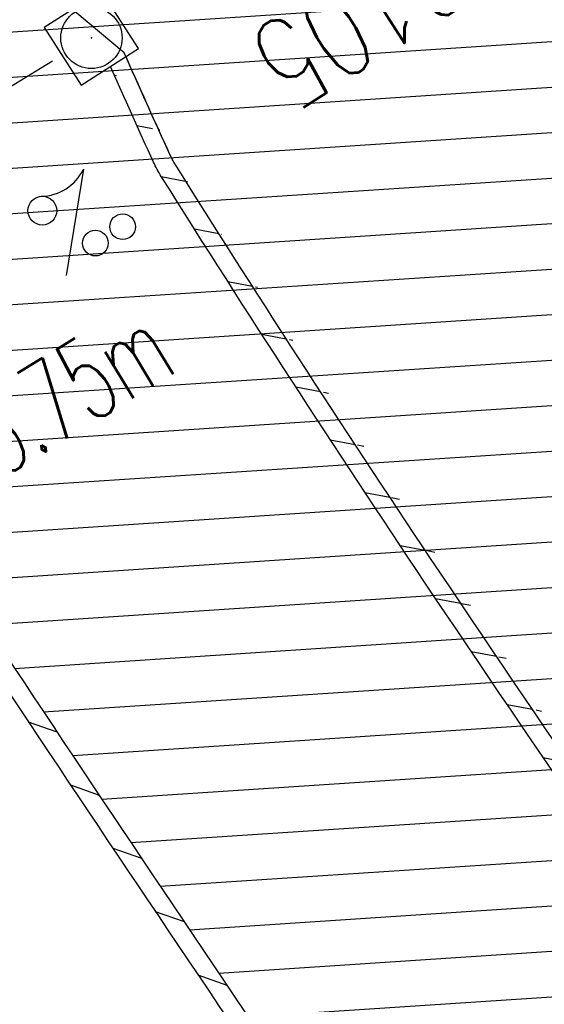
# Model space of a CAD drawing. Extents: x 454519 to 459636, y 422856 to 428936.
# Tile 44 of 82: x 455835 to 455846, y 427136 to 427158. Entities that reach past the tile are written whole.
import ezdxf

# ---------------------------------------------------------------- set-up
doc = ezdxf.new("R2010")
doc.units = 0
doc.header["$LTSCALE"] = 2
doc.header["$MEASUREMENT"] = 0
doc.linetypes.add('ACHSE', pattern=[5.5, 4, -0.5, 0.5, -0.5])
doc.linetypes.add('GESTRICH-X2', pattern=[1.5, 1, -0.5])
doc.layers.get('0').update_dxf_attribs({"linetype": 'CONTINUOUS'})
for name, color, linetype in [('ACHSETOP', 1, 'ACHSE'), ('BORDST-HOCH', 7, 'CONTINUOUS'), ('FBR', 8, 'CONTINUOUS'), ('KANAL', 7, 'GESTRICH-X2'), ('RINNE', 8, 'CONTINUOUS'), ('SCHACHTNR', 6, 'CONTINUOUS'), ('SCHSYMBOL', 7, 'CONTINUOUS'), ('TEXTU', 4, 'CONTINUOUS')]:
    doc.layers.add(name, color=color, linetype=linetype)
doc.styles.add('ROMANS', font='romans.shx', dxfattribs={"width": 0.8})
pattern_1 = [(3.773975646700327, (455992.015078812, 426960.8069440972), (-0.06582068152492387, 0.9978314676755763), [])]

# ---------------------------------------------------------------- blocks, each defined once
blk = doc.blocks.new('20')
blk.add_lwpolyline([(-0.7540238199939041, -0.7510624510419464), (0.7541923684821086, -0.7510624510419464), (0.7541923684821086, 0.7497802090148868), (-0.7540238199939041, 0.7497802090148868)], close=True)
blk.add_circle((0, 0), 0.675503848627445)
blk.add_point((0, 0))
blk = doc.blocks.new('PROM')
blk.add_line((1.566024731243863, 1.817237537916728), (0.0190527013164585, 0.0153243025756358))
for centre, radius in [((0.3173753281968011, 1.509743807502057), 0.3170057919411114), ((0.9430842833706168, 0.2908182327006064), 0.2830165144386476), ((1.644538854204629, 0.287494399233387), 0.2830165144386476)]:
    blk.add_circle(centre, radius)
blk.add_arc((0.9918717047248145, 2.681739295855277), 1.033048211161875, 239.1413865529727, 303.3549228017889)

msp = doc.modelspace()

# ---------------------------------------------------------------- hatches: boundary and pattern name
at = {"layer": 'RINNE'}
h = msp.add_hatch(dxfattribs=at)
h.set_pattern_fill('_USER', color=256, angle=45, pattern_type=0)
h.set_pattern_definition(pattern_1)
edge = h.paths.add_edge_path()
edge.add_arc((456706.4411801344, 427762.6067025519), 1073.912395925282, 228.1096512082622, 228.1470441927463)
edge.add_arc((456678.3279720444, 427731.2222189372), 1031.7776325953, 228.1470442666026, 228.7443340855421)
edge.add_arc((456817.1179151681, 427889.450250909), 1242.250334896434, 228.7443340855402, 229.2591103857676)
edge.add_arc((456655.3540386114, 427701.6536522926), 994.3892564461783, 229.2591103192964, 229.8344777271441)
edge.add_arc((456546.6304406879, 427572.8394985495), 825.8250047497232, 229.8344777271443, 230.5237640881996)
edge.add_arc((456558.4786236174, 427587.2246473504), 844.4613119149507, 230.5237641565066, 231.2054021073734)
edge.add_arc((456542.6020572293, 427567.4743682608), 819.1208524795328, 231.2054021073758, 231.9337716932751)
edge.add_arc((456729.1171736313, 427805.6348815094), 1121.624271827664, 231.9337716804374, 232.5562171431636)
edge.add_arc((456934.778702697, 428074.2034105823), 1459.892980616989, 232.5562171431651, 233.1286341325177)
edge.add_arc((456379.8464456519, 427334.3332336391), 535.0374845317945, 233.1286341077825, 234.0741831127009)
edge.add_arc((457408.1106984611, 428753.4778926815), 2287.549663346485, 234.0741831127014, 234.3800631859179)
edge.add_arc((456866.2793526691, 427997.2119791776), 1357.216744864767, 234.3800631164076, 234.7771743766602)
edge.add_arc((464010.5409575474, 438116.287582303), 13744.15199700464, 234.7771743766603, 234.830846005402)
edge.add_arc((452553.3409649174, 421856.0940063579), 6147.085440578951, 54.750590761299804, 54.83084403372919, ccw=False)
edge.add_arc((450423.3889629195, 418842.2157004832), 9837.635260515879, 54.68319294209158, 54.75059076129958, ccw=False)
edge.add_arc((457138.5254113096, 428320.4463469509), 1778.298352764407, 234.6831918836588, 234.8417144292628)
edge.add_arc((456312.9742775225, 427148.3422582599), 344.6447442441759, 234.8417144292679, 235.0346464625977)
edge.add_arc((455651.1323267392, 426201.9165695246), 810.2389521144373, 54.90881386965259, 55.03464184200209, ccw=False)
edge.add_arc((626422.3025217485, 508282.4458920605), 188910.6484772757, 205.3823657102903, 205.3841142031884)
edge.add_arc((456954.5834788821, 427870.8300588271), 1333.102490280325, 205.3841352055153, 205.4049463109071)
edge.add_arc((458532.7138070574, 428620.3483963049), 3080.178067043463, 205.4049463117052, 205.4263619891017)
edge.add_arc((1550284.820349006, 947638.4946961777), 1211923.632914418, 205.4263799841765, 205.4274597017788)
edge.add_arc((477688.698213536, 437702.3092579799), 24280.01867683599, 205.427459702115, 205.4469566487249)
edge.add_arc((517203.975589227, 456505.2410412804), 68040.81608416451, 205.4469541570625, 205.4586010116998)
edge.add_arc((456349.458995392, 427533.0808383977), 641.5708607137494, 205.4586010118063, 206.274924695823)
edge.add_arc((456893.6314883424, 427801.7313742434), 1248.445487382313, 206.2749247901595, 206.8602051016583)
edge.add_arc((456329.0991548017, 427515.8206175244), 615.6408442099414, 206.8602051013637, 207.7298477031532)
edge.add_arc((456730.4794299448, 427726.8167759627), 1069.100328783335, 207.7298477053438, 208.389861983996)
edge.add_arc((456776.6581306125, 427751.7749475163), 1121.592068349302, 208.3898619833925, 208.9733635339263)
edge.add_arc((456927.9310900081, 427835.5350069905), 1294.50608110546, 208.973363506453, 209.516510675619)
edge.add_arc((456713.8403745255, 427714.3268531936), 1048.485246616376, 209.5165106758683, 210.1493311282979)
edge.add_arc((456739.9802721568, 427729.5097063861), 1078.714591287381, 210.1493311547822, 210.7732249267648)
edge.add_arc((456488.7789916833, 427579.9227502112), 786.347799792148, 210.7732249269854, 211.6209509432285)
edge.add_arc((456413.5991257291, 427533.6338834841), 698.0603633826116, 211.6209508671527, 212.5206615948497)
edge.add_arc((456509.21856517, 427594.5986720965), 811.4613450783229, 212.5206615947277, 213.2703081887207)
edge.add_arc((456783.2679333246, 427774.4122317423), 1139.235615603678, 213.2703081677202, 213.9030311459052)
edge.add_arc((456933.7785731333, 427875.562742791), 1320.577498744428, 213.9030311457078, 214.4647752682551)
edge.add_arc((456431.9996749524, 427531.1536705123), 711.9728062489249, 214.4647751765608, 215.2297269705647)
edge.add_arc((456476.0714290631, 427562.2771301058), 765.926390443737, 215.2297269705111, 215.9776623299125)
edge.add_arc((456765.3114316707, 427772.2500499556), 1123.34548083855, 215.9776622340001, 216.5953030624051)
edge.add_arc((456809.5369494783, 427805.0891933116), 1178.430013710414, 216.595303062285, 217.1637610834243)
edge.add_arc((456701.0629044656, 427722.8609933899), 1042.312067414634, 217.1637609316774, 217.7681853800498)
edge.add_arc((456604.7520500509, 427648.2402554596), 920.4759676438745, 217.7681853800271, 218.5206743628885)
edge.add_arc((456318.3035235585, 427420.220001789), 554.3530450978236, 218.5206743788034, 219.4901857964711)
edge.add_arc((456528.37406017, 427593.3283626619), 826.5590974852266, 219.4901857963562, 220.0808899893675)
edge.add_arc((457478.2647514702, 428392.6692785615), 2068.025257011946, 220.0808900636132, 220.4543903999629)
edge.add_arc((457304.0648032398, 428244.1281273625), 1839.092743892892, 220.4543903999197, 220.8877486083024)
edge.add_arc((456561.2622209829, 427600.9703044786), 856.5411364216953, 220.8877485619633, 221.5226725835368)
edge.add_arc((456315.6048677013, 427383.4576779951), 528.4264035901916, 221.52267258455, 222.5897953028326)
edge.add_arc((456489.1192784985, 427542.9553317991), 764.1099887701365, 222.5897952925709, 223.4773137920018)
edge.add_arc((456673.2338726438, 427717.5350610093), 1017.834772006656, 223.4773137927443, 224.0533764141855)
edge.add_arc((456818.2277706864, 427857.8153168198), 1219.581595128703, 224.053376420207, 224.5796562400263)
edge.add_arc((456792.9479339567, 427832.9037103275), 1184.089930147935, 224.5796562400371, 225.1708086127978)
edge.add_arc((456580.1694347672, 427618.852754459), 882.2745868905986, 225.1708085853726, 225.8556112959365)
edge.add_arc((456478.2524220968, 427513.8454629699), 735.9406921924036, 225.8556112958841, 226.718988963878)
edge.add_arc((456503.4554284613, 427540.6080077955), 772.7024295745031, 226.7189889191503, 227.5615890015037)
edge.add_arc((456706.4411788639, 427762.6067011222), 1073.512394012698, 227.5615890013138, 228.1470441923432)
edge.add_arc((456678.3279720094, 427731.2222188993), 1031.377632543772, 228.1470442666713, 228.7443340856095)
edge.add_arc((456817.1179151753, 427889.4502509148), 1241.850334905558, 228.7443340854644, 229.2591103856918)
edge.add_arc((456655.3540386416, 427701.6536523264), 993.9892564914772, 229.259110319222, 229.834477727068)
edge.add_arc((456546.630440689, 427572.8394985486), 825.4250047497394, 229.8344777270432, 230.5237640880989)
edge.add_arc((456558.478623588, 427587.2246473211), 844.0613118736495, 230.5237641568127, 231.2054021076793)
edge.add_arc((456542.6020572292, 427567.4743682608), 818.7208524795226, 231.2054021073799, 231.9337716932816)
edge.add_arc((456729.1171736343, 427805.6348815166), 1121.224271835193, 231.933771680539, 232.5562171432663)
edge.add_arc((456934.7787026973, 428074.2034105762), 1459.492980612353, 232.5562171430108, 233.1286341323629)
edge.add_arc((456379.84644566, 427334.333233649), 534.6374845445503, 233.1286341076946, 234.0741831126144)
edge.add_arc((457408.1106984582, 428753.4778926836), 2287.149663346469, 234.0741831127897, 234.3800631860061)
edge.add_arc((456866.2793527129, 427997.2119792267), 1356.816744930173, 234.3800631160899, 234.7771743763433)
edge.add_arc((464010.5409575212, 438116.2875823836), 13743.75199705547, 234.7771743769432, 234.8308460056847)
edge.add_arc((452553.3409592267, 421856.0939983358), 6147.485450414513, 54.75059076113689, 54.83084403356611, ccw=False)
edge.add_arc((450423.3889629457, 418842.2157005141), 9838.035260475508, 54.6831929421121, 54.7505907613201, ccw=False)
edge.add_arc((457138.52541285, 428320.4463491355), 1777.898355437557, 234.6831918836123, 234.8417144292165)
edge.add_arc((456312.974277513, 427148.3422582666), 344.2447442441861, 234.8417144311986, 235.034646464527)
edge.add_arc((455651.1323182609, 426201.9165575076), 810.6389668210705, 54.90881386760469, 55.03464183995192, ccw=False)
h = msp.add_hatch(dxfattribs=at)
h.set_pattern_fill('_USER', color=256, angle=45, pattern_type=0)
h.set_pattern_definition(pattern_1)
edge = h.paths.add_edge_path()
edge.add_arc((456706.4411801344, 427762.6067025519), 1073.912395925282, 228.1096512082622, 228.1470441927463)
edge.add_arc((456678.3279720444, 427731.2222189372), 1031.7776325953, 228.1470442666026, 228.7443340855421)
edge.add_arc((456817.1179151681, 427889.450250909), 1242.250334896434, 228.7443340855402, 229.2591103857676)
edge.add_arc((456655.3540386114, 427701.6536522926), 994.3892564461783, 229.2591103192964, 229.8344777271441)
edge.add_arc((456546.6304406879, 427572.8394985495), 825.8250047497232, 229.8344777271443, 230.5237640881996)
edge.add_arc((456558.4786236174, 427587.2246473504), 844.4613119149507, 230.5237641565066, 231.2054021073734)
edge.add_arc((456542.6020572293, 427567.4743682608), 819.1208524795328, 231.2054021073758, 231.9337716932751)
edge.add_arc((456729.1171736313, 427805.6348815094), 1121.624271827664, 231.9337716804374, 232.5562171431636)
edge.add_arc((456934.778702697, 428074.2034105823), 1459.892980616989, 232.5562171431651, 233.1286341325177)
edge.add_arc((456379.8464456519, 427334.3332336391), 535.0374845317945, 233.1286341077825, 234.0741831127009)
edge.add_arc((457408.1106984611, 428753.4778926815), 2287.549663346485, 234.0741831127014, 234.3800631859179)
edge.add_arc((456866.2793526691, 427997.2119791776), 1357.216744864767, 234.3800631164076, 234.7771743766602)
edge.add_arc((464010.5409575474, 438116.287582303), 13744.15199700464, 234.7771743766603, 234.830846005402)
edge.add_arc((452553.3409649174, 421856.0940063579), 6147.085440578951, 54.750590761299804, 54.83084403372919, ccw=False)
edge.add_arc((450423.3889629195, 418842.2157004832), 9837.635260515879, 54.68319294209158, 54.75059076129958, ccw=False)
edge.add_arc((457138.5254113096, 428320.4463469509), 1778.298352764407, 234.6831918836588, 234.8417144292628)
edge.add_arc((456312.9742775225, 427148.3422582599), 344.6447442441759, 234.8417144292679, 235.0346464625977)
edge.add_arc((455651.1323267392, 426201.9165695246), 810.2389521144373, 54.90881386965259, 55.03464184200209, ccw=False)
edge.add_arc((626422.3025217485, 508282.4458920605), 188910.6484772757, 205.3823657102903, 205.3841142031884)
edge.add_arc((456954.5834788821, 427870.8300588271), 1333.102490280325, 205.3841352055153, 205.4049463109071)
edge.add_arc((458532.7138070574, 428620.3483963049), 3080.178067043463, 205.4049463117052, 205.4263619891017)
edge.add_arc((1550284.820349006, 947638.4946961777), 1211923.632914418, 205.4263799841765, 205.4274597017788)
edge.add_arc((477688.698213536, 437702.3092579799), 24280.01867683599, 205.427459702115, 205.4469566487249)
edge.add_arc((517203.975589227, 456505.2410412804), 68040.81608416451, 205.4469541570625, 205.4586010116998)
edge.add_arc((456349.458995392, 427533.0808383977), 641.5708607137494, 205.4586010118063, 206.274924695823)
edge.add_arc((456893.6314883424, 427801.7313742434), 1248.445487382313, 206.2749247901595, 206.8602051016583)
edge.add_arc((456329.0991548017, 427515.8206175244), 615.6408442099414, 206.8602051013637, 207.7298477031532)
edge.add_arc((456730.4794299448, 427726.8167759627), 1069.100328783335, 207.7298477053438, 208.389861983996)
edge.add_arc((456776.6581306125, 427751.7749475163), 1121.592068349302, 208.3898619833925, 208.9733635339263)
edge.add_arc((456927.9310900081, 427835.5350069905), 1294.50608110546, 208.973363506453, 209.516510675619)
edge.add_arc((456713.8403745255, 427714.3268531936), 1048.485246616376, 209.5165106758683, 210.1493311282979)
edge.add_arc((456739.9802721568, 427729.5097063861), 1078.714591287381, 210.1493311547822, 210.7732249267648)
edge.add_arc((456488.7789916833, 427579.9227502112), 786.347799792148, 210.7732249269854, 211.6209509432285)
edge.add_arc((456413.5991257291, 427533.6338834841), 698.0603633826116, 211.6209508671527, 212.5206615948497)
edge.add_arc((456509.21856517, 427594.5986720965), 811.4613450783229, 212.5206615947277, 213.2703081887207)
edge.add_arc((456783.2679333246, 427774.4122317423), 1139.235615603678, 213.2703081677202, 213.9030311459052)
edge.add_arc((456933.7785731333, 427875.562742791), 1320.577498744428, 213.9030311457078, 214.4647752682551)
edge.add_arc((456431.9996749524, 427531.1536705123), 711.9728062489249, 214.4647751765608, 215.2297269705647)
edge.add_arc((456476.0714290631, 427562.2771301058), 765.926390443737, 215.2297269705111, 215.9776623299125)
edge.add_arc((456765.3114316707, 427772.2500499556), 1123.34548083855, 215.9776622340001, 216.5953030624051)
edge.add_arc((456809.5369494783, 427805.0891933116), 1178.430013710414, 216.595303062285, 217.1637610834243)
edge.add_arc((456701.0629044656, 427722.8609933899), 1042.312067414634, 217.1637609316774, 217.7681853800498)
edge.add_arc((456604.7520500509, 427648.2402554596), 920.4759676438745, 217.7681853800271, 218.5206743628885)
edge.add_arc((456318.3035235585, 427420.220001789), 554.3530450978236, 218.5206743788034, 219.4901857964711)
edge.add_arc((456528.37406017, 427593.3283626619), 826.5590974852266, 219.4901857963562, 220.0808899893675)
edge.add_arc((457478.2647514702, 428392.6692785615), 2068.025257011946, 220.0808900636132, 220.4543903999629)
edge.add_arc((457304.0648032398, 428244.1281273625), 1839.092743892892, 220.4543903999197, 220.8877486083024)
edge.add_arc((456561.2622209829, 427600.9703044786), 856.5411364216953, 220.8877485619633, 221.5226725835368)
edge.add_arc((456315.6048677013, 427383.4576779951), 528.4264035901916, 221.52267258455, 222.5897953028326)
edge.add_arc((456489.1192784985, 427542.9553317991), 764.1099887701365, 222.5897952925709, 223.4773137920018)
edge.add_arc((456673.2338726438, 427717.5350610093), 1017.834772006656, 223.4773137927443, 224.0533764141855)
edge.add_arc((456818.2277706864, 427857.8153168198), 1219.581595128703, 224.053376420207, 224.5796562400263)
edge.add_arc((456792.9479339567, 427832.9037103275), 1184.089930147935, 224.5796562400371, 225.1708086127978)
edge.add_arc((456580.1694347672, 427618.852754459), 882.2745868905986, 225.1708085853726, 225.8556112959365)
edge.add_arc((456478.2524220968, 427513.8454629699), 735.9406921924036, 225.8556112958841, 226.718988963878)
edge.add_arc((456503.4554284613, 427540.6080077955), 772.7024295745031, 226.7189889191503, 227.5615890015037)
edge.add_arc((456706.4411788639, 427762.6067011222), 1073.512394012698, 227.5615890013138, 228.1470441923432)
edge.add_arc((456678.3279720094, 427731.2222188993), 1031.377632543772, 228.1470442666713, 228.7443340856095)
edge.add_arc((456817.1179151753, 427889.4502509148), 1241.850334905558, 228.7443340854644, 229.2591103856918)
edge.add_arc((456655.3540386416, 427701.6536523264), 993.9892564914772, 229.259110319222, 229.834477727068)
edge.add_arc((456546.630440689, 427572.8394985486), 825.4250047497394, 229.8344777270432, 230.5237640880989)
edge.add_arc((456558.478623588, 427587.2246473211), 844.0613118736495, 230.5237641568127, 231.2054021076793)
edge.add_arc((456542.6020572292, 427567.4743682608), 818.7208524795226, 231.2054021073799, 231.9337716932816)
edge.add_arc((456729.1171736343, 427805.6348815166), 1121.224271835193, 231.933771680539, 232.5562171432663)
edge.add_arc((456934.7787026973, 428074.2034105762), 1459.492980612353, 232.5562171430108, 233.1286341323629)
edge.add_arc((456379.84644566, 427334.333233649), 534.6374845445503, 233.1286341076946, 234.0741831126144)
edge.add_arc((457408.1106984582, 428753.4778926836), 2287.149663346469, 234.0741831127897, 234.3800631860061)
edge.add_arc((456866.2793527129, 427997.2119792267), 1356.816744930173, 234.3800631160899, 234.7771743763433)
edge.add_arc((464010.5409575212, 438116.2875823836), 13743.75199705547, 234.7771743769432, 234.8308460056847)
edge.add_arc((452553.3409592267, 421856.0939983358), 6147.485450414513, 54.75059076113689, 54.83084403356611, ccw=False)
edge.add_arc((450423.3889629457, 418842.2157005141), 9838.035260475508, 54.6831929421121, 54.7505907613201, ccw=False)
edge.add_arc((457138.52541285, 428320.4463491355), 1777.898355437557, 234.6831918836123, 234.8417144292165)
edge.add_arc((456312.974277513, 427148.3422582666), 344.2447442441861, 234.8417144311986, 235.034646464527)
edge.add_arc((455651.1323182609, 426201.9165575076), 810.6389668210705, 54.90881386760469, 55.03464183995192, ccw=False)
h = msp.add_hatch(dxfattribs=at)
h.set_pattern_fill('_USER', color=256, angle=45, pattern_type=0)
h.set_pattern_definition([(340.3391115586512, (455769.4455807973, 427278.9441252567), (0.3364525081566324, 0.9417004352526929), [])])
edge = h.paths.add_edge_path()
edge.add_arc((456663.4824036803, 427696.7702464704), 987.8294326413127, 212.1821521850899, 213.0462729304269, ccw=False)
edge.add_arc((456109.3337357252, 427348.0452323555), 333.0852981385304, 210.6934124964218, 212.1821521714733, ccw=False)
edge.add_arc((493670.036369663, 449644.1178657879), 44012.8430496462, 210.6713995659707, 210.6934124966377, ccw=False)
edge.add_arc((455879.9200614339, 427231.4953556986), 76.31452986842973, 210.1413628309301, 210.6713980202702, ccw=False)
edge.add_arc((456749.2087362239, 427736.2431574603), 1081.517565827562, 209.5390770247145, 210.1413628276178, ccw=False)
edge.add_arc((456719.6818867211, 427719.5110751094), 1047.579424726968, 208.9271091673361, 209.5390770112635, ccw=False)
edge.add_arc((456535.6873575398, 427617.8270233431), 837.3566068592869, 208.1983056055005, 208.9271091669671, ccw=False)
edge.add_arc((456922.0143739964, 427824.9590447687), 1275.708335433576, 207.6078961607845, 208.1983056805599, ccw=False)
edge.add_arc((456988.079025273, 427859.5084036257), 1350.26164753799, 206.9199839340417, 207.6078961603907, ccw=False)
edge.add_arc((456035.4982253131, 427375.8187464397), 281.9143889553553, 205.4135944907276, 206.9199839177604, ccw=False)
edge.add_arc((456587.1530817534, 427637.9241512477), 892.6699242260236, 205.3458315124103, 205.41359449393, ccw=False)
edge.add_arc((831511.8558224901, 605231.0882102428), 415751.5189870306, 205.3426937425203, 205.3458329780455, ccw=False)
edge.add_arc((458504.644202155, 428571.2172647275), 3025.108488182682, 205.2888813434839, 205.3426937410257, ccw=False)
edge.add_arc((479589.5503804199, 438532.9981735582), 26344.85006955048, 205.2706413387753, 205.2888752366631, ccw=False)
edge.add_arc((456663.48240368, 427696.7702464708), 987.4294326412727, 212.1821521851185, 213.0462729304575, ccw=False)
edge.add_arc((456109.3337357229, 427348.0452323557), 332.6852981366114, 210.6934124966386, 212.1821521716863, ccw=False)
edge.add_arc((493670.0363696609, 449644.1178657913), 44012.44304964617, 210.671399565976, 210.6934124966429, ccw=False)
edge.add_arc((455879.9200604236, 427231.4953551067), 75.9145286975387, 210.1413628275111, 210.671398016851, ccw=False)
edge.add_arc((456749.2087362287, 427736.2431574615), 1081.117565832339, 209.539077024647, 210.1413628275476, ccw=False)
edge.add_arc((456719.681886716, 427719.5110751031), 1047.179424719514, 208.92710916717, 209.5390770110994, ccw=False)
edge.add_arc((456535.6873575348, 427617.8270233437), 836.9566068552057, 208.198305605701, 208.9271091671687, ccw=False)
edge.add_arc((456922.0143740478, 427824.9590447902), 1275.308335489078, 207.6078961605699, 208.198305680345, ccw=False)
edge.add_arc((456988.0790252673, 427859.5084036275), 1349.861647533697, 206.9199839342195, 207.6078961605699, ccw=False)
edge.add_arc((456035.4982253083, 427375.8187464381), 281.5143889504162, 205.4135944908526, 206.9199839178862, ccw=False)
edge.add_arc((456587.1530817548, 427637.9241511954), 892.2699242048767, 205.345831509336, 205.4135944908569, ccw=False)
edge.add_arc((831511.8559937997, 605231.0882904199), 415751.1191761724, 205.3426937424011, 205.3458329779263, ccw=False)
edge.add_arc((458504.6442023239, 428571.2172648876), 3024.708488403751, 205.2888813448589, 205.3426937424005, ccw=False)
edge.add_arc((479589.5502591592, 438532.9981162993), 26344.44993545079, 205.2706413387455, 205.2888752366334, ccw=False)
h = msp.add_hatch(dxfattribs=at)
h.set_pattern_fill('_USER', color=256, angle=45, pattern_type=0)
h.set_pattern_definition([(349.1957062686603, (455837.6952922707, 427154.672215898), (0.1874549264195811, 0.9822732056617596), [])])
edge = h.paths.add_edge_path()
edge.add_arc((456934.4776699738, 427989.6598858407), 1386.053303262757, 225.785213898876, 226.4085601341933, ccw=False)
edge.add_arc((456222.384844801, 427257.7767558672), 364.9122221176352, 224.569849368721, 225.7852139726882, ccw=False)
edge.add_arc((488320.2778679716, 458877.2994395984), 45421.19870107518, 224.5423871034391, 224.5698493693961, ccw=False)
edge.add_arc((456002.0757440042, 427071.2590256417), 77.06572513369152, 223.8739429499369, 224.5423878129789, ccw=False)
edge.add_arc((456550.8460159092, 427598.8719800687), 838.3306205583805, 223.2394498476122, 223.8739429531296, ccw=False)
edge.add_arc((456514.1178179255, 427564.3342886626), 787.9142278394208, 222.5849616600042, 223.2394499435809, ccw=False)
edge.add_arc((456537.2403725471, 427585.5853696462), 819.3190200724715, 221.776288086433, 222.5849616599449, ccw=False)
edge.add_arc((456789.7863011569, 427811.1994908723), 1157.965115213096, 221.0961141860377, 221.7762880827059, ccw=False)
edge.add_arc((456913.5911985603, 427919.1866011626), 1322.248007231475, 220.6134429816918, 221.0961141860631, ccw=False)
edge.add_arc((456777.0496354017, 427802.1007478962), 1142.379456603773, 220.0941491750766, 220.6134430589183, ccw=False)
edge.add_arc((456637.4431017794, 427684.5654934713), 959.8841956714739, 219.3908587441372, 220.0941491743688, ccw=False)
edge.add_arc((456413.51655728, 427500.6899810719), 670.1372347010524, 218.5490711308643, 219.3908588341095, ccw=False)
edge.add_arc((456420.1890329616, 427506.0068446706), 678.6689971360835, 217.8254738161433, 218.5490711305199, ccw=False)
edge.add_arc((456755.4610282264, 427766.3092950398), 1103.127094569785, 217.2579778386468, 217.8254738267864, ccw=False)
edge.add_arc((456837.3794713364, 427828.6195303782), 1206.050351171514, 216.6597404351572, 217.2579778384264, ccw=False)
edge.add_arc((456725.7885375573, 427745.5641215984), 1066.943423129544, 216.0236845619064, 216.659740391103, ccw=False)
edge.add_arc((456129.1699637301, 427311.7184299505), 329.2606953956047, 215.34333761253, 216.0236845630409, ccw=False)
edge.add_arc((460563.6410904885, 430456.5373420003), 5765.65841480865, 215.1808480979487, 215.3433373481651, ccw=False)
edge.add_arc((456322.8609279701, 427467.1184531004), 577.12859605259, 213.8394737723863, 215.1808480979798, ccw=False)
edge.add_arc((456141.5606049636, 427345.5674985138), 358.8525284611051, 212.1379972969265, 213.8394737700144, ccw=False)
edge.add_arc((455840.0529141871, 427156.1533290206), 2.78425522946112, 204.6855051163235, 212.1379973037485, ccw=False)
edge.add_arc((455974.257899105, 427217.8395965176), 150.4872463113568, 203.805463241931, 204.6855053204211, ccw=False)
edge.add_arc((456934.4776699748, 427989.6598858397), 1385.653303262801, 225.7852138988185, 226.4085601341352, ccw=False)
edge.add_arc((456222.3848448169, 427257.7767558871), 364.5122221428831, 224.5698493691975, 225.7852139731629, ccw=False)
edge.add_arc((488320.2778680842, 458877.2994394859), 45420.79870107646, 224.5423871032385, 224.5698493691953, ccw=False)
edge.add_arc((456002.0757443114, 427071.2590259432), 76.66572556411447, 223.8739429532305, 224.54238781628, ccw=False)
edge.add_arc((456550.8460159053, 427598.8719800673), 837.9306205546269, 223.2394498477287, 223.8739429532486, ccw=False)
edge.add_arc((456514.1178179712, 427564.3342887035), 787.514227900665, 222.5849616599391, 223.2394499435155, ccw=False)
edge.add_arc((456537.2403725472, 427585.5853696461), 818.9190200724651, 221.7762880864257, 222.5849616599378, ccw=False)
edge.add_arc((456789.7863011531, 427811.199490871), 1157.565115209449, 221.0961141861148, 221.7762880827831, ccw=False)
edge.add_arc((456913.5911985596, 427919.1866011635), 1321.848007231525, 220.6134429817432, 221.0961141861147, ccw=False)
edge.add_arc((456777.0496354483, 427802.1007479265), 1141.979456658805, 220.0941491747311, 220.6134430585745, ccw=False)
edge.add_arc((456637.4431017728, 427684.5654934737), 959.4841956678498, 219.3908587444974, 220.0941491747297, ccw=False)
edge.add_arc((456413.5165573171, 427500.689981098), 669.737234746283, 218.5490711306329, 219.3908588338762, ccw=False)
edge.add_arc((456420.1890329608, 427506.0068446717), 678.268997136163, 217.8254738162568, 218.5490711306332, ccw=False)
edge.add_arc((456755.461028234, 427766.3092950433), 1102.727094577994, 217.2579778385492, 217.8254738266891, ccw=False)
edge.add_arc((456837.3794713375, 427828.6195303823), 1205.650351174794, 216.6597404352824, 217.25797783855, ccw=False)
edge.add_arc((456725.7885375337, 427745.5641215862), 1066.543423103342, 216.0236845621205, 216.6597403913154, ccw=False)
edge.add_arc((456129.1699637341, 427311.7184299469), 328.860695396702, 215.3433376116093, 216.0236845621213, ccw=False)
edge.add_arc((460563.641089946, 430456.537341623), 5765.258414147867, 215.1808480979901, 215.3433373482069, ccw=False)
edge.add_arc((456322.860927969, 427467.1184530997), 576.7285960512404, 213.839473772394, 215.1808480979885, ccw=False)
edge.add_arc((456141.5606049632, 427345.5674985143), 358.452528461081, 212.1379972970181, 213.8394737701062, ccw=False)
edge.add_arc((455840.052914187, 427156.1533290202), 2.384255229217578, 204.685505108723, 212.1379972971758, ccw=False)
edge.add_arc((455974.257899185, 427217.8395965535), 150.0872463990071, 203.781791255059, 204.6855053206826, ccw=False)

# ---------------------------------------------------------------- linework, layer by layer
at = {"layer": 'ACHSETOP', "flags": 128}
msp.add_lwpolyline([(457915.715, 424851.2929999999, -5.7237020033e-06), (457913.5820045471, 424853.8127098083, -4.40682974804e-05), (457913.305, 424854.14), (457897.156, 424873.224, 3.6424460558e-06), (457889.0809999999, 424882.7655, -8.380590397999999e-06), (457881.006, 424892.307, -2.3643986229e-06), (457872.6148452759, 424902.2225036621, -2.5570617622e-06), (457864.856, 424911.3910000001), (457848.707, 424930.475, 2.68727882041e-05), (457843.578, 424936.5355000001, -1.29691010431e-05), (457838.449, 424942.596, -0.0008275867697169), (457837.3373354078, 424943.9140458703, -0.0001929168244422), (457832.58, 424949.578, -0.0028355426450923), (457826.3601611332, 424957.0749066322, -0.0018102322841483), (457816.727, 424968.908, -0.002662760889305), (457809.6168318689, 424977.8032842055, -0.002227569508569), (457801.222, 424988.5189999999, -0.0022271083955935), (457793.586991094, 424998.4457470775, -0.0022354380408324), (457786.069, 425008.403, -0.0022366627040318), (457778.6386646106, 425018.4293945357, -0.002229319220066), (457771.2739999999, 425028.555, -0.0022277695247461), (457764.0066893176, 425038.7363237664, -0.0022310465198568), (457756.841, 425048.967, -0.0022380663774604), (457749.7119100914, 425059.3415419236, -0.0022697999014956), (457742.775, 425069.634, -0.0022012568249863), (457734.8705065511, 425081.5914196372, -0.0029583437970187), (457729.081, 425090.549, -0.0013758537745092), (457721.2991441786, 425102.8212166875, -0.0021970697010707), (457716.4810000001, 425110.541, -1.77989326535e-05), (457715.867577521, 425111.5336072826, 0.0001024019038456), (457715.761, 425111.706, 4.6999397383e-06), (457709.1855, 425122.3370000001, -6.2622585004e-06), (457702.61, 425132.968), (457689.4600000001, 425154.229), (457676.309, 425175.4909999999), (457663.1579999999, 425196.753, -6.4889327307e-06), (457656.5829999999, 425207.3835, 6.4889371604e-06), (457650.008, 425218.014), (457636.857, 425239.276), (457623.706, 425260.5379999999, -6.4889351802e-06), (457617.131, 425271.1685, 6.4889319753e-06), (457610.556, 425281.799), (457597.4050000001, 425303.061), (457584.254, 425324.3229999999, -1.70093747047e-05), (457577.679, 425334.9540000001, 1.70094578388e-05), (457571.104, 425345.585, 1.0520711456e-05), (457564.5285, 425356.2155, -6.502888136e-06), (457557.953, 425366.846, -2.0911148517e-06), (457550.8248519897, 425378.3703994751, -2.474848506e-06), (457544.802, 425388.108, -1.22541592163e-05), (457538.227, 425398.739, 1.6007444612e-06), (457531.652, 425409.37, 1.27604963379e-05), (457522.1504988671, 425424.7318210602, 3.64865904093e-05), (457518.8218128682, 425430.1123795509, 1.5838947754e-06), (457518.5, 425430.632, 0.0014941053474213), (457513.1669522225, 425439.1858245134, 0.0010094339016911), (457505.21, 425451.807, 0.002111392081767), (457499.479469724, 425460.7721368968, 0.0015644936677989), (457491.657, 425472.814, 0.0015642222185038), (457484.7942822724, 425483.2350990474, 0.0015586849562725), (457477.842, 425493.65, 0.0015615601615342), (457470.823847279, 425504.0228088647, 0.0015675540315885), (457463.768, 425514.3119999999, 0.0015669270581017), (457456.6441898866, 425524.5619353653, 0.0015624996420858), (457449.436, 425534.796, 0.001556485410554), (457442.1688317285, 425544.9782870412, 0.0015589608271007), (457434.85, 425555.099, 0.0015635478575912), (457427.4628506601, 425565.1809841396, 0.0015631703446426), (457420.011, 425575.2189999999, 0.0015648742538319), (457412.5004685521, 425585.204919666, 0.0015637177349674), (457404.922, 425595.151, 0.0015623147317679), (457397.2846513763, 425605.0454179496, 0.0015619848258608), (457389.5840000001, 425614.894, 0.0015630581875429), (457381.8118255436, 425624.7070369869, 0.0015675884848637), (457374.001, 425634.443, 0.001560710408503), (457366.1356377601, 425644.1222442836, 0.0015538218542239), (457358.175, 425653.795, 0.0015575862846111), (457350.1548215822, 425663.4174354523, 0.0015642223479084), (457342.109, 425672.949, 0.0015715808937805), (457333.9999520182, 425682.4341361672, 0.001566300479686), (457325.804, 425691.9, 0.0015597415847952), (457317.5557809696, 425701.3067350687, 0.001562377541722), (457309.263, 425710.646, 0.0015602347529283), (457300.9111034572, 425719.9343515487, 0.0015581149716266), (457292.49, 425729.183, 0.0015637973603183), (457284.0013162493, 425738.3897323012, 0.0015694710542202), (457275.4859999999, 425747.51, 0.0015643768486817), (457266.0079555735, 425757.5346882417, 0.0019262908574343), (457258.254, 425765.622, 0.0011855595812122), (457247.5588677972, 425776.6388564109, 0.0018872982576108), (457240.798, 425783.5179999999, 4.14654301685e-05), (457237.4503296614, 425786.8980544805, 0.0003161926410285), (457237.011, 425787.3410000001, 1.6280438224e-06), (457228.4492874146, 425795.9622116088, 2.6488112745e-06), (457223.187, 425801.261), (457205.5699999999, 425819), (457187.954, 425836.739), (457170.338, 425854.4779999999), (457152.722, 425872.217), (457135.106, 425889.956), (457117.49, 425907.6949999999), (457099.874, 425925.434), (457082.258, 425943.173), (457064.642, 425960.912, 1.419089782e-05), (457055.8335, 425969.7815, -1.41908994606e-05), (457047.025, 425978.651), (457029.4089999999, 425996.39), (457011.793, 426014.129), (456994.177, 426031.868), (456976.561, 426049.6070000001), (456958.945, 426067.346), (456941.329, 426085.085), (456923.713, 426102.824), (456906.097, 426120.563, 1.41909002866e-05), (456897.2884999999, 426129.4325, -1.41909011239e-05), (456888.48, 426138.302), (456870.864, 426156.041), (456853.248, 426173.78), (456835.632, 426191.5189999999), (456818.0159999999, 426209.258), (456800.4000000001, 426226.997), (456782.784, 426244.736), (456765.1679999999, 426262.4749999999), (456747.5520000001, 426280.214), (456729.935, 426297.954), (456712.319, 426315.693), (456694.703, 426333.4320000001), (456677.0870000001, 426351.171), (456659.471, 426368.9099999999), (456641.855, 426386.649), (456624.239, 426404.388), (456606.623, 426422.127), (456589.007, 426439.866, 1.41908994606e-05), (456580.1985, 426448.7354999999, -1.419089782e-05), (456571.39, 426457.605), (456553.7739999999, 426475.3439999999), (456536.158, 426493.0829999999), (456518.542, 426510.822), (456500.926, 426528.561), (456483.31, 426546.2999999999), (456465.694, 426564.039), (456448.078, 426581.778), (456430.4620000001, 426599.517, 1.4190898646e-05), (456421.6535, 426608.3865, -1.3510570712e-05), (456412.845, 426617.256), (456395.229, 426634.995), (456383.6329999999, 426646.672, 0.0007250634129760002), (456382.564301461, 426647.7450453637, 0.0001562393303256), (456377.596, 426652.716, 0.0026262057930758), (456370.6938300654, 426659.5454201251, 0.0016677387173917), (456359.733, 426670.206, 0.0024979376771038), (456351.5191550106, 426678.0627434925, 0.0020825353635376), (456341.581, 426687.396, 0.0020850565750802), (456332.3896813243, 426695.8848137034, 0.0020889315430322), (456323.145, 426704.281, 0.002081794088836), (456313.8389599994, 426712.5923190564, 0.0020742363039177), (456304.43, 426720.856, 0.0020791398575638), (456294.951384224, 426729.0423936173, 0.0020872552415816), (456285.4419999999, 426737.118, 0.0020932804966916), (456275.8588959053, 426745.11927066, 0.0020880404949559), (456266.185, 426753.0599999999, 0.00207738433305), (456256.4573893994, 426760.9100970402, 0.0020774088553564), (456246.665, 426768.679, 0.0020817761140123), (456236.7988537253, 426776.3735656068, 0.0020857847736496), (456226.888, 426783.971, 0.002088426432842), (456215.983967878, 426792.186172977, 0.0025125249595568), (456206.858, 426798.9309999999, 0.0016518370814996), (456194.4647360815, 426807.931992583, 0.0026130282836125), (456186.582, 426813.555, 0.0001312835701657), (456181.1924040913, 426817.3551108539, 0.0006611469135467), (456180.121, 426818.108, 1.1783587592e-06), (456173.1205, 426823.0135, -2.232950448e-06), (456166.12, 426827.919), (456145.646, 426842.266), (456125.173, 426856.613), (456104.7000000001, 426870.96), (456084.226, 426885.308, 1.18400998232e-05), (456075.0295, 426891.7525, -1.23971821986e-05), (456065.833, 426898.197, -0.0004398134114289), (456065.7244211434, 426898.2732337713, -2.42444577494e-05), (456063.7559999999, 426899.658, -0.0037126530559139), (456055.7163037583, 426905.404152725, -0.0024268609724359), (456043.5260000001, 426914.345, -0.0045115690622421), (456034.8507370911, 426920.894837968, -0.0034706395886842), (456023.711, 426929.588, -0.0034764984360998), (456013.9624268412, 426937.4158719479, -0.0034780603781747), (456004.328, 426945.375, -0.0034723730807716), (455994.8082299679, 426953.4646542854, -0.0034684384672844), (455985.391, 426961.695, -0.0034672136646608), (455976.0855838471, 426970.0581026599, -0.0034735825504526), (455966.914, 426978.534, -0.003474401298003), (455957.8619912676, 426987.1356547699, -0.0034673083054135), (455948.9120000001, 426995.88, -0.0034699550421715), (455940.0873319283, 427004.7445193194, -0.0034744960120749), (455931.398, 427013.7189999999, -0.0034787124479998), (455922.8336663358, 427022.8141259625, -0.0034747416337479), (455914.3869999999, 427032.0379999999, -0.0034709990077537), (455906.0678161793, 427041.3799572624, -0.0034759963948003), (455897.891, 427050.8229999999, -0.0034695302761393), (455889.8480537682, 427060.3764410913, -0.0034632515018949), (455881.924, 427070.058, -0.0034699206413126), (455874.1312284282, 427079.8531809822, -0.003479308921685), (455866.496, 427089.7289999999, -0.0034793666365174), (455859.0007225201, 427099.707762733, -0.0034686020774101), (455851.622, 427109.821, -0.0034649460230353), (455844.3866210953, 427120.0321984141, -0.0034729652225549), (455837.3099999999, 427130.319, -0.0034779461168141), (455830.3734090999, 427140.708654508, -0.0034738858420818), (455823.574, 427151.206, -0.0034699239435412), (455816.9236234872, 427161.7926200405, -0.0034710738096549), (455810.423, 427172.467, -0.0034717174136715), (455804.0695945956, 427183.2333632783, -0.0034726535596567), (455797.868, 427194.084, -0.0034727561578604), (455791.415108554, 427205.7474470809, -0.0039665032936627), (455785.918, 427216.042, -0.0029763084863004), (455778.9359194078, 427229.566150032, -0.004631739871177), (455774.582, 427238.324, -0.0005794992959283), (455770.4902915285, 427246.7742247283, -0.0017239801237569), (455769.128, 427249.6209999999, -7.0274294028e-06), (455765.12084198, 427258.0697383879, -2.11730011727e-05), (455763.7909999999, 427260.874), (455753.0800000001, 427283.463), (455742.368, 427306.052), (455731.656, 427328.6409999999, -1.64398793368e-05), (455726.8549999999, 427338.766, 1.24121185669e-05), (455722.054, 427348.891, 0.0005048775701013), (455721.9930163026, 427349.0192677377, 2.93048221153e-05), (455720.94, 427351.2279999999, 0.0057605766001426), (455716.6172567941, 427360.0311943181, 0.0037188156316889), (455709.664, 427373.5379999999, 0.0066881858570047), (455704.4555078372, 427383.1581415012, 0.0052035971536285), (455697.4689999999, 427395.36, 0.0052101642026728), (455691.0347966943, 427406.0734819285, 0.005207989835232), (455684.376, 427416.655, 0.0052122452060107), (455677.4979978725, 427427.0956800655, 0.0052146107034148), (455670.407, 427437.3859999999, 0.005207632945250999), (455663.105715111, 427447.5226071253, 0.0052013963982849), (455655.586, 427457.517, 0.005204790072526), (455647.5367865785, 427467.7641095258, 0.0056661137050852), (455639.94, 427477.014, 0.0047628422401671), (455630.2105965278, 427488.3691906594, 0.0070894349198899), (455623.495, 427495.841, 0.0016576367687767), (455615.5612473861, 427504.3634340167, 0.0035717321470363), (455611.838, 427508.28, 1.17252701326e-05), (455607.9953475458, 427512.2645901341, -2.68440352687e-05), (455606.3179999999, 427514.004), (455588.965, 427532.001), (455571.613, 427549.997), (455554.26, 427567.994), (455536.907, 427585.991, 1.38823844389e-05), (455528.2305, 427594.989, -1.38823844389e-05), (455519.554, 427603.987), (455502.201, 427621.984), (455484.848, 427639.981, 1.8861165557e-06), (455479.3094999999, 427645.7249999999, -9.099787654e-07), (455473.771, 427651.4689999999, -0.0011558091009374), (455472.6029245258, 427652.6860379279, -0.0002650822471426), (455467.525, 427658.007, -0.0039632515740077), (455460.8671384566, 427665.1027009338, -0.0025253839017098), (455450.564, 427676.373, -0.0037275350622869), (455442.9838321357, 427684.8758454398, -0.0031201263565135), (455434.068, 427695.157, -0.003121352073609), (455425.9926667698, 427704.7072329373, -0.003124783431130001), (455418.046, 427714.347, -0.0031305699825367), (455410.2178939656, 427724.0887358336, -0.0031292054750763), (455402.509, 427733.9320000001, -0.0031237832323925), (455394.928320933, 427743.86498148, -0.0031215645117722), (455387.467, 427753.899, -0.0031230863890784), (455380.1288377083, 427764.0291989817, -0.0031274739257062), (455372.928, 427774.236, -0.0031283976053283), (455365.8541891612, 427784.5338965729, -0.0031249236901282), (455358.902, 427794.931, -0.0031213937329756), (455351.8268312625, 427805.8035540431, -0.0033664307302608), (455345.3979999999, 427815.969, -0.0028826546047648), (455337.5810054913, 427828.6783308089, -0.004267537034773), (455332.424, 427837.338, -0.0010810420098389), (455326.4189047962, 427847.6716518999, -0.0022261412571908), (455323.536, 427852.7089999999, -8.7910746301e-06), (455321.0106625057, 427857.1676763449, 2.10703376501e-05), (455319.966, 427859.0119999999), (455307.644, 427880.764, -2.4278625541e-06), (455301.483, 427891.6404999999, 4.928862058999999e-06), (455295.322, 427902.5169999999, 4.9286920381e-06), (455289.1609999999, 427913.3929999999, -5.5836846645e-06), (455283, 427924.269, -1.8945056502e-06), (455276.8389358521, 427935.1454925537, -1.894512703e-06), (455270.678, 427946.0219999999, -3.271027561e-06), (455264.5175000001, 427956.8979999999, 3.2710273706e-06), (455258.357, 427967.7739999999, 2.2299249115e-06), (455252.1960601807, 427978.6504974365, 2.2299185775e-06), (455246.035, 427989.5269999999, 5.583686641e-06), (455239.874, 428000.4029999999, -4.9286920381e-06), (455233.713, 428011.2789999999, -4.9288640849e-06), (455227.5520000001, 428022.1554999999, 4.9288623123e-06), (455221.391, 428033.032, 4.9286917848e-06), (455215.23, 428043.9079999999, -4.9286900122e-06), (455209.069, 428054.7839999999, -4.9288620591e-06), (455202.908, 428065.6604999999, 4.9288620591e-06), (455196.747, 428076.537, 4.9286900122e-06), (455190.586, 428087.4129999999, -5.5836865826e-06), (455184.425, 428098.2889999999, -2.0849465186e-06), (455178.2639389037, 428109.1654968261, -2.0849534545e-06), (455172.1029999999, 428120.042, -3.271027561e-06), (455165.9425, 428130.918, 3.2710273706e-06), (455159.782, 428141.7939999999, 2.154606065e-06), (455153.621055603, 428152.6705093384, 2.1545958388e-06), (455147.46, 428163.547, 5.583686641e-06), (455141.299, 428174.423, -4.9286920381e-06), (455135.1379999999, 428185.2989999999, -4.928862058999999e-06), (455128.9769999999, 428196.1755, 4.9288640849e-06), (455122.8159999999, 428207.052, 4.9286900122e-06), (455116.655, 428217.928, -9.2834004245e-06), (455110.494, 428228.804), (455098.1720000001, 428250.557), (455091.753, 428261.8890000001, 0.0006840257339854), (455090.3253055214, 428264.4014055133, 0.0002175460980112), (455085.822, 428272.293, 0.0018807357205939), (455080.9557855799, 428280.7380291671, 0.0012017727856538), (455073.259, 428293.907, 0.0016315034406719), (455067.3301134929, 428303.9204669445, 0.0014208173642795), (455060.452, 428315.377, 0.0014278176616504), (455053.957306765, 428326.0565402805, 0.0014276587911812), (455047.4010000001, 428336.7000000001, 0.0014195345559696), (455040.7914707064, 428347.2942862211, 0.0014165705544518), (455034.108, 428357.8730000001, 0.0014158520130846), (455027.361249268, 428368.4190932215, 0.0014202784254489), (455020.5759999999, 428378.8939999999, 0.0014254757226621), (455013.722351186, 428389.3436762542, 0.0014248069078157), (455006.806, 428399.7590000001, 0.0014180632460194), (454999.838590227, 428410.1228597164, 0.0014153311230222), (454992.799, 428420.467, 0.0014168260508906), (454985.6991507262, 428430.7736839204, 0.0014204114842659), (454978.559, 428441.0140000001, 0.0014255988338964), (454971.3585461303, 428451.2165281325, 0.001422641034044), (454964.085, 428461.3989999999, 0.0014196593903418), (454956.7552913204, 428471.5377432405, 0.0014221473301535), (454949.381, 428481.617, 0.001169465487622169), (454943.2563431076, 428489.8978319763, 0.0014155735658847)], format="xyb", dxfattribs=at)
at = {"layer": 'BORDST-HOCH', "flags": 128}
msp.add_lwpolyline([(455836.878, 427157.4), (455835.7889999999, 427158.309)], dxfattribs=at)
at = {"layer": 'FBR'}
for points in [[(455488.2306976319, 427511.9027299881, 4.2080972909e-06), (455499.276, 427496.1010000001, 8.5859109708e-06)], [(455664.1879999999, 427254.607, -7.4147477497e-06), (455668.9538402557, 427247.2312469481, -4.6635185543e-06), (455676.531, 427235.5039999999, -7.3141753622e-06), (455683.7504062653, 427224.3298645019, -1.06980116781e-05), (455688.686, 427216.6900000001, -0.0017893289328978), (455693.4211886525, 427209.3021283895, -0.0011263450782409), (455700.875, 427197.5220000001, -0.0008504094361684), (455706.4365382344, 427188.6550614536, -0.0007529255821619), (455712.686, 427178.62, -0.0006320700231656), (455719.5182535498, 427167.5810962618, -0.0008923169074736), (455724.334, 427159.747, -0.0007754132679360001), (455729.2470880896, 427151.6944708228, -0.0005443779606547), (455736.215, 427140.206, -0.0006227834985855), (455742.548509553, 427129.7083239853, -0.0006956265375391), (455748.1939999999, 427120.295, -0.0011821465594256), (455753.0865418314, 427112.0672501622, -0.0008727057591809), (455759.6679999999, 427100.895, -0.0011721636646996), (455766.1886609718, 427089.7217166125, -0.0014487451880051), (455771.417, 427080.654, -0.0009801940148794), (455776.382268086, 427071.9450415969, -0.0007819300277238), (455782.5679999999, 427061.006, -0.0006513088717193)]]:
    msp.add_lwpolyline(points, format="xyb", dxfattribs=at)
at = {"layer": 'FBR', "flags": 128}
for points in [[(457176.513, 425850.979, -1.3087681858e-06), (457160.2869374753, 425867.3886079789, -0.0001755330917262)], [(455979.054, 426986.0659999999, -0.0027198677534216), (455968.1922142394, 426996.5196666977, -0.0053030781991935), (455962.708, 427001.9699999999, -0.0001198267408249), (455947.4336501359, 427017.482869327, -0.0029166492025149), (455946.81, 427018.124, -0.0027685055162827), (455940.4159690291, 427024.8485635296, -0.0028557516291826), (455934.291, 427031.437, -0.0035285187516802), (455926.5300548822, 427040.0019485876, -0.0029678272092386), (455917.436, 427050.304, -0.0021060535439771), (455910.1517912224, 427058.7265439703, -0.0022658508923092), (455903.45, 427066.614, -0.0030686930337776), (455895.9202948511, 427075.6698960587, -0.0036730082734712), (455889.732, 427083.3200000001, -0.0031572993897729), (455884.4362661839, 427090.052754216, -0.0024761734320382), (455877.781, 427098.713, -0.0026103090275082), (455870.2123360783, 427108.7719758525, -0.0027753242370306), (455863.196, 427118.309, -0.0029685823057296), (455860.9182042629, 427121.4808140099, -0.0007089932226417), (455851.479, 427134.831, -0.0058529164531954), (455843.8295714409, 427145.9567602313, -0.0074242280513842), (455838.034, 427154.8850000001, -0.0325290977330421), (455837.8865468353, 427155.1575752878, -0.0040956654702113), (455836.878, 427157.4)]]:
    msp.add_lwpolyline(points, format="xyb", dxfattribs=at)
at = {"layer": 'KANAL'}
msp.add_line((455823.344, 427149.938), (455835.5, 427157.344), dxfattribs=at)
at = {"layer": 'RINNE'}
for p, q in [((455834.7652510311, 427142.6591169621), (455835.395396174, 427142.4348261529)), ((455835.6938603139, 427141.2671358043), (455836.3252492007, 427141.0424023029)), ((455836.6263541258, 427139.873772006), (455837.2589955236, 427139.6485926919)), ((455837.5627464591, 427138.4790205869), (455838.1965892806, 427138.2534136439)), ((455838.5027085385, 427137.0829985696), (455839.1376463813, 427136.85700187))]:
    msp.add_line(p, q, dxfattribs=at)
for points in [[(455576.8795337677, 427550.0968513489, 2.970471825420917e-06), (455590.286, 427536.1029999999, 0.0001049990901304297)], [(455750.8884324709, 427297.871738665, 4.711156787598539e-06), (455760.6942518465, 427277.2457472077, 8.50714783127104e-05)], [(455750.8884324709, 427297.871738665, 4.711156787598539e-06), (455760.6942518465, 427277.2457472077, 8.50714783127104e-05)], [(455750.5271773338, 427297.6999983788, 4.711156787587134e-06), (455760.333, 427277.074, 8.507147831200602e-05)], [(455750.5271773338, 427297.6999983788, 4.711156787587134e-06), (455760.333, 427277.074, 8.507147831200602e-05)], [(455783.8097695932, 427229.1748289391, 0.002879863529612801), (455789.605, 427218.303, 0.002546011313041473), (455795.0889821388, 427208.2786658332, 0.002369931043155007), (455801.086, 427197.568, 0.00276120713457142), (455806.8490541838, 427187.5185337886, 0.002722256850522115), (455812.806, 427177.39, 0.003698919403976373), (455818.8354876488, 427167.4329904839, 0.003925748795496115), (455824.659, 427158.139, 0.003270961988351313), (455830.427981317, 427149.219971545, 0.002760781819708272), (455837.39, 427138.736, 0.002451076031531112), (455844.6666374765, 427128.0222798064, 0.003337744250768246), (455850.101, 427120.217, 0.003263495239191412), (455855.9247936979, 427112.0835191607, 0.00269497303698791), (455863.094, 427102.319, 0.002480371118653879), (455870.1129762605, 427092.9636427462, 0.002637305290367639), (455876.804, 427084.2329999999, 0.003283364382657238), (455884.2739054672, 427074.7214755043, 0.0005268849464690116), (455885.0030206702, 427073.807508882, 0.002577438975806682)], [(455783.8097695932, 427229.1748289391, 0.002879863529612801), (455789.605, 427218.303, 0.002546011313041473), (455795.0889821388, 427208.2786658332, 0.002369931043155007), (455801.086, 427197.568, 0.00276120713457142), (455806.8490541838, 427187.5185337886, 0.002722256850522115), (455812.806, 427177.39, 0.003698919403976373), (455818.8354876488, 427167.4329904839, 0.003925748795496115), (455824.659, 427158.139, 0.003270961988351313), (455830.427981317, 427149.219971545, 0.002760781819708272), (455837.39, 427138.736, 0.002451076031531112), (455844.6666374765, 427128.0222798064, 0.003337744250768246), (455850.101, 427120.217, 0.003263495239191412), (455855.9247936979, 427112.0835191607, 0.00269497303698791), (455863.094, 427102.319, 0.002480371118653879), (455870.1129762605, 427092.9636427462, 0.002637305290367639), (455876.804, 427084.2329999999, 0.003283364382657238), (455884.2739054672, 427074.7214755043, 0.0005268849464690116), (455885.0030206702, 427073.807508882, 0.002577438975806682)], [(455784.1638301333, 427229.3609502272, 0.002879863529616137), (455789.9568930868, 427218.493187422, 0.002546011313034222), (455795.4389201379, 427208.4724270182, 0.002369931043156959), (455801.4340855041, 427197.7650697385, 0.00276120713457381), (455807.1949419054, 427187.719435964, 0.002722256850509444), (455813.149679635, 427177.5946565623, 0.003698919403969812), (455819.1761017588, 427167.6427094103, 0.003925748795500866), (455824.9962790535, 427158.3540414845, 0.003270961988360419), (455830.7624180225, 427149.43940739, 0.002760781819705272), (455837.721993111, 427138.9591156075, 0.002451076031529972), (455844.9964271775, 427128.2486395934, 0.003337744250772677), (455850.4277382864, 427120.4477424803, 0.003263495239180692), (455856.248492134, 427112.3185070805, 0.002694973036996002), (455863.4151465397, 427102.5574636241, 0.002480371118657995), (455870.4317411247, 427093.2052808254, 0.002637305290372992), (455877.1201980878, 427084.4779872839, 0.003283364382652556), (455884.5868588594, 427074.9705943, 0.004230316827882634), (455890.4906934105, 427067.6813784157, 0.0025774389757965)], [(455784.1638301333, 427229.3609502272, 0.002879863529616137), (455789.9568930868, 427218.493187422, 0.002546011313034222), (455795.4389201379, 427208.4724270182, 0.002369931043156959), (455801.4340855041, 427197.7650697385, 0.00276120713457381), (455807.1949419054, 427187.719435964, 0.002722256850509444), (455813.149679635, 427177.5946565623, 0.003698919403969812), (455819.1761017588, 427167.6427094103, 0.003925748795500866), (455824.9962790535, 427158.3540414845, 0.003270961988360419), (455830.7624180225, 427149.43940739, 0.002760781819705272), (455837.721993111, 427138.9591156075, 0.002451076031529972), (455844.9964271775, 427128.2486395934, 0.003337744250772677), (455850.4277382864, 427120.4477424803, 0.003263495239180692), (455856.248492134, 427112.3185070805, 0.002694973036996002), (455863.4151465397, 427102.5574636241, 0.002480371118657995), (455870.4317411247, 427093.2052808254, 0.002637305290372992), (455877.1201980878, 427084.4779872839, 0.003283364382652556), (455884.5868588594, 427074.9705943, 0.004230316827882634), (455890.4906934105, 427067.6813784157, 0.0025774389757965)], [(455979.054, 426986.066, -0.002719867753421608), (455968.1922142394, 426996.5196666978, -0.005303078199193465), (455962.708, 427001.97, -0.0001198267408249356), (455947.433650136, 427017.4828693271, -0.002916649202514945), (455946.81, 427018.124, -0.002768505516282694), (455940.4159690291, 427024.8485635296, -0.002855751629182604), (455934.291, 427031.437, -0.00352851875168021), (455926.5300548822, 427040.0019485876, -0.002967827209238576), (455917.436, 427050.304, -0.002106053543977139), (455910.1517912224, 427058.7265439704, -0.002265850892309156), (455903.45, 427066.614, -0.003068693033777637), (455895.9202948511, 427075.6698960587, -0.003673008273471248), (455889.732, 427083.32, -0.003157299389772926), (455884.4362661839, 427090.0527542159, -0.002476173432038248), (455877.781, 427098.713, -0.002610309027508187), (455870.2123360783, 427108.7719758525, -0.002775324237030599), (455863.196, 427118.309, -0.002968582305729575), (455860.9182042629, 427121.4808140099, -0.0007089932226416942), (455851.479, 427134.831, -0.005852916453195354), (455843.8295714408, 427145.9567602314, -0.007424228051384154), (455838.034, 427154.885, -0.03252909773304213), (455837.8865468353, 427155.1575752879, -0.003943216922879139), (455836.9148806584, 427157.3162391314)], [(455978.7781954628, 426985.7762900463, -0.00271986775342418), (455967.9132742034, 426996.2329744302, -0.005303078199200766), (455962.4230418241, 427001.6892886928, -0.0001198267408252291), (455947.1485574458, 427017.2022946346, -0.002916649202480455), (455946.5216534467, 427017.8467703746, -0.00276850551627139), (455940.1245701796, 427024.5745439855, -0.002855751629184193), (455933.9964901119, 427031.1663269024, -0.003528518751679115), (455926.2317541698, 427039.7354590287, -0.002967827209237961), (455917.1345568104, 427050.041070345, -0.002106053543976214), (455909.8481437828, 427058.4661630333, -0.002265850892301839), (455903.144005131, 427066.3563817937, -0.003068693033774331), (455895.6111609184, 427075.416053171, -0.003673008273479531), (455889.4191701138, 427083.0707261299, -0.003157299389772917), (455884.12031321, 427089.8074508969, -0.002476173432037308), (455877.4626329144, 427098.4708380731, -0.002610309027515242), (455869.8914579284, 427108.5331512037, -0.002775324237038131), (455862.8724904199, 427118.0737521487, -0.002968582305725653), (455860.5919241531, 427121.2494241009, -0.0007089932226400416), (455851.1520649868, 427134.6005363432, -0.005852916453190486), (455843.4973310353, 427145.7340130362, -0.007424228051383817), (455837.6952922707, 427154.6722158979, -0.03252909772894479), (455837.5231012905, 427154.9905203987, -0.00383992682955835), (455836.5739293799, 427157.0980474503, -0.0040956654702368)], [(455940.9920390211, 427002.1392083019, -0.003976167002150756), (455929.541, 427013.989, -0.002990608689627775), (455919.8578277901, 427024.2928705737, -0.003703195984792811), (455912.15, 427032.718, -0.003620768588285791), (455903.888693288, 427042.0180489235, -0.003632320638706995), (455895.789, 427051.407, -0.003376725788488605), (455886.9795376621, 427061.9129215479, -0.003673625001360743), (455879.019, 427071.683, -0.002753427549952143), (455871.9893688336, 427080.5406742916, -0.003106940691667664), (455865.852, 427088.463, -0.003373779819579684), (455859.0262400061, 427097.5138390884, -0.003055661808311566), (455851.619, 427107.6029999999, -0.003185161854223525), (455845.0046622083, 427116.8519846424, -0.003104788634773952), (455838.339, 427126.425, -0.003890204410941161), (455831.5327324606, 427136.4975638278, -0.003707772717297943), (455824.553, 427147.173, -0.0006020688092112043), (455823.3485984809, 427149.0502524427, -0.004335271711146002)], [(455940.6854908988, 427001.837000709, -0.003976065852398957), (455929.2296746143, 427013.6917312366, -0.002990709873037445), (455919.5420184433, 427024.0003690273, -0.003703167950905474), (455911.830303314, 427032.4297465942, -0.003620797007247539), (455903.5648106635, 427041.73450673, -0.003632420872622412), (455895.4611757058, 427051.1280306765, -0.003376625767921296), (455886.6478649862, 427061.6385459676, -0.003673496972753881), (455878.6838037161, 427071.4129438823, -0.002753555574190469), (455871.6505553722, 427080.2751713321, -0.00310704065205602), (455865.5099440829, 427088.201685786, -0.003373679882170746), (455858.6810106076, 427097.2567366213, -0.003055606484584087), (455851.2704090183, 427107.3504738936, -0.003185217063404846), (455844.6528510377, 427116.6039592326, -0.003104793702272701), (455837.9838400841, 427126.1817841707, -0.003890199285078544), (455831.1742661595, 427136.2592413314, -0.003707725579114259), (455824.1910623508, 427146.9399846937, -0.0006021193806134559), (455822.9859364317, 427148.8183658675, -0.004335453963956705)]]:
    msp.add_lwpolyline(points, format="xyb", dxfattribs=at)

# ---------------------------------------------------------------- block references
at = {"layer": 'SCHSYMBOL', "rotation": 302.6172000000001}
msp.add_blockref('20', (455836.156, 427157.7259999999), dxfattribs=at)
at = {"layer": 'TEXTU', "rotation": 31.343}
msp.add_blockref('PROM', (455835.5886419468, 427152.4643208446), dxfattribs=at)

# ---------------------------------------------------------------- texts
at = {"layer": 'SCHACHTNR', "style": 'ROMANS', "width": 0.7}
msp.add_text('432105', height=2, rotation=212.6172, dxfattribs=at).set_placement((455845.563, 427161.594))
at = {"layer": 'TEXTU', "style": 'ROMANS', "width": 0.6}
msp.add_text('15.75m', height=1.8, rotation=31.343, dxfattribs=at).set_placement((455833.3687194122, 427147.5231237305))

doc.saveas('drawing.dxf')
